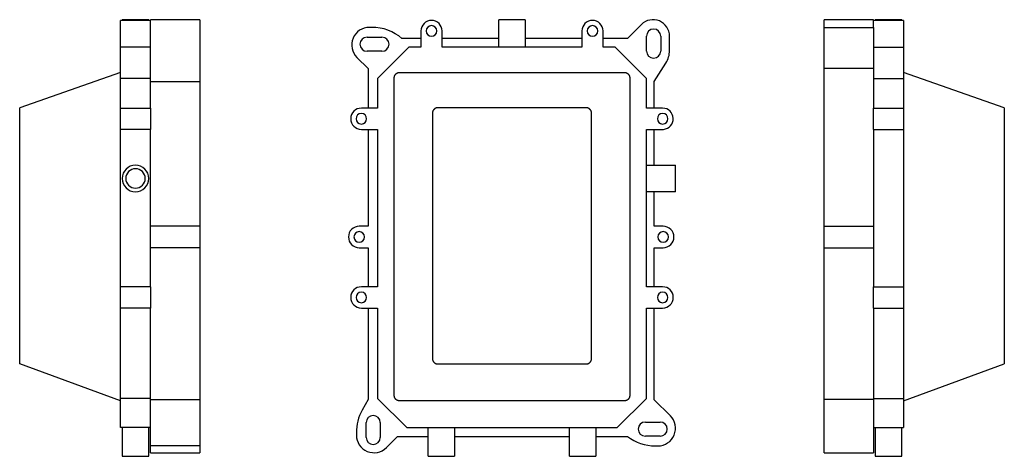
# Model space of a CAD drawing. Header units: millimetres. Extents: x 8 to 584, y 12 to 632.
# Tile 5 of 5: x 27 to 584, y 385 to 632. Entities that reach past the tile are written whole.
import ezdxf

# ---------------------------------------------------------------- set-up
doc = ezdxf.new("R2010")
doc.units = ezdxf.units.MM

msp = doc.modelspace()

# ---------------------------------------------------------------- linework, layer by layer
at = {"color": 7, "linetype": 'Continuous', "lineweight": 30}
for p, q in [((101, 631.7), (84, 631.7)), ((84, 625.7), (84, 631.7)), ((85.01, 631.9), (85.01, 631.7)), ((92.51, 631.9), (85.01, 631.9)), ((100.01, 631.9), (92.51, 631.9)), ((100.01, 631.7), (100.01, 631.9)), ((129, 632.07), (101, 632.07)), ((101, 622.75), (101, 632.07)), ((129, 632.07), (129, 622.75)), ((298, 616.52), (298, 631.9)), ((313, 631.9), (298, 631.9)), ((313, 631.9), (313, 616.52)), ((510, 632.07), (482, 632.07)), ((482, 629.34), (482, 632.07)), ((510, 632.07), (510, 631.7)), ((527, 631.7), (510, 631.7)), ((510, 627.74), (510, 631.7)), ((510.99, 631.9), (510.99, 631.7)), ((518.49, 631.9), (510.99, 631.9)), ((525.99, 631.9), (518.49, 631.9)), ((525.99, 631.7), (525.99, 631.9)), ((527, 631.7), (527, 625.7)), ((84, 616.52), (84, 625.7)), ((226.23, 627.74), (224.87, 627.74)), ((253.98, 625.7), (253.98, 616.52)), ((265.97, 616.52), (265.97, 625.7)), ((345.03, 625.7), (345.03, 616.52)), ((357.02, 616.52), (357.02, 625.7)), ((378.71, 629.34), (370.81, 621.44)), ((482, 627.74), (482, 629.34)), ((482, 627.74), (510, 627.74)), ((482, 610.66), (482, 627.74)), ((510, 627.74), (510, 610.66)), ((527, 625.7), (527, 616.52)), ((101, 614.66), (101, 622.75)), ((129, 622.75), (129, 614.66)), ((223.52, 622.2), (227.62, 622.2)), ((227.62, 622.2), (231.95, 622.2)), ((253.98, 621.44), (243.25, 621.44)), ((298, 621.44), (265.97, 621.44)), ((345.03, 621.44), (313, 621.44)), ((370.81, 621.44), (357.02, 621.44)), ((381.61, 618.67), (381.61, 622.77)), ((381.61, 614.34), (381.61, 618.67)), ((389.63, 622.77), (389.63, 618.67)), ((389.63, 618.67), (389.63, 614.34)), ((394.63, 614.66), (394.63, 622.75)), ((101, 616.52), (84, 616.52)), ((84, 598.86), (84, 616.52)), ((101, 607.54), (101, 614.66)), ((129, 614.66), (129, 607.54)), ((227.62, 614.18), (223.52, 614.18)), ((231.95, 614.18), (227.62, 614.18)), ((247.11, 616.52), (229.45, 598.86)), ((253.98, 616.52), (247.11, 616.52)), ((345.03, 616.52), (265.97, 616.52)), ((363.89, 616.52), (357.02, 616.52)), ((381.55, 598.86), (363.89, 616.52)), ((510, 616.52), (527, 616.52)), ((527, 616.52), (527, 598.86)), ((101, 597), (101, 607.54)), ((129, 607.54), (129, 597)), ((217.8, 610.66), (224.08, 604.38)), ((386, 597), (392.58, 607.54)), ((482, 604.38), (482, 610.66)), ((510, 610.66), (510, 604.38)), ((84, 602.2), (27, 582.2)), ((224.08, 604.38), (224.08, 582)), ((241.9, 602.2), (369.1, 602.2)), ((510, 604.38), (482, 604.38)), ((482, 515.18), (482, 604.38)), ((510, 604.38), (510, 582)), ((584, 582.2), (527, 602.2)), ((101, 598.86), (84, 598.86)), ((84, 582), (84, 598.86)), ((101, 597), (129, 597)), ((101, 582), (101, 597)), ((129, 597), (129, 515.18)), ((229.45, 598.86), (229.45, 582)), ((238.9, 419.34), (238.9, 599.2)), ((372.1, 599.2), (372.1, 419.34)), ((381.55, 582), (381.55, 598.86)), ((386, 582), (386, 597)), ((510, 598.86), (527, 598.86)), ((527, 598.86), (527, 582)), ((84, 582), (101, 582)), ((84, 570), (84, 582)), ((101, 582), (101, 570)), ((229.45, 582), (220.27, 582)), ((347.5, 582.2), (263.5, 582.2)), ((390.72, 582), (381.55, 582)), ((510, 582), (527, 582)), ((510, 570), (510, 582)), ((527, 582), (527, 570)), ((27, 440.2), (27, 579.2)), ((260.5, 579.2), (260.5, 440.2)), ((350.5, 440.2), (350.5, 579.2)), ((584, 579.2), (584, 440.2)), ((101, 570), (84, 570)), ((84, 480.85), (84, 570)), ((101, 515.18), (101, 570)), ((220.27, 570), (229.45, 570)), ((224.08, 570), (224.08, 515.18)), ((229.45, 570), (229.45, 480.85)), ((381.55, 570), (391.15, 570)), ((381.55, 480.85), (381.55, 570)), ((386, 549.7), (386, 570)), ((510, 570), (510, 515.18)), ((510, 570), (527, 570)), ((527, 570), (527, 480.85)), ((381.55, 549.7), (398, 549.7)), ((398, 534.7), (398, 549.7)), ((398, 534.7), (381.55, 534.7)), ((386, 515.18), (386, 534.7)), ((129, 515.18), (101, 515.18)), ((101, 503.02), (101, 515.18)), ((129, 515.18), (129, 503.02)), ((224.08, 515.18), (219.08, 515.18)), ((391, 515.18), (386, 515.18)), ((482, 515.18), (510, 515.18)), ((482, 503.02), (482, 515.18)), ((510, 515.18), (510, 503.02)), ((129, 503.02), (101, 503.02)), ((101, 480.85), (101, 503.02)), ((129, 503.02), (129, 416.94)), ((219.08, 503.02), (224.08, 503.02)), ((224.08, 503.02), (224.08, 480.85)), ((386, 503.02), (391, 503.02)), ((386, 480.85), (386, 503.02)), ((482, 503.02), (510, 503.02)), ((482, 417.07), (482, 503.02)), ((510, 503.02), (510, 480.85)), ((101, 480.85), (84, 480.85)), ((84, 468.86), (84, 480.85)), ((101, 480.85), (101, 468.86)), ((229.45, 480.85), (220.27, 480.85)), ((390.73, 480.85), (381.55, 480.85)), ((510, 480.85), (527, 480.85)), ((510, 468.86), (510, 480.85)), ((527, 480.85), (527, 468.86)), ((101, 468.86), (84, 468.86)), ((84, 417.71), (84, 468.86)), ((101, 416.94), (101, 468.86)), ((220.27, 468.86), (229.45, 468.86)), ((224.08, 468.86), (224.08, 417.07)), ((229.45, 468.86), (229.45, 417.71)), ((381.55, 468.86), (390.73, 468.86)), ((381.55, 417.71), (381.55, 468.86)), ((386, 416.94), (386, 468.86)), ((510, 468.86), (510, 417.07)), ((510, 468.86), (527, 468.86)), ((527, 468.86), (527, 417.71)), ((84, 416.34), (27, 437.2)), ((263.5, 437.2), (347.5, 437.2)), ((527, 416.34), (584, 437.2)), ((101, 417.71), (84, 417.71)), ((84, 401.23), (84, 417.71)), ((129, 416.94), (101, 416.94)), ((101, 407.87), (101, 416.94)), ((129, 416.94), (129, 407.87)), ((224.08, 417.07), (220.71, 410.96)), ((229.45, 417.71), (245.92, 401.23)), ((369.1, 416.34), (241.9, 416.34)), ((365.08, 401.23), (381.55, 417.71)), ((395.07, 407.87), (386, 416.94)), ((510, 417.07), (482, 417.07)), ((482, 410.96), (482, 417.07)), ((510, 417.71), (527, 417.71)), ((510, 417.07), (510, 410.96)), ((527, 417.71), (527, 401.23)), ((101, 390.8), (101, 407.87)), ((129, 407.87), (129, 390.8)), ((482, 398.32), (482, 410.96)), ((510, 410.96), (510, 398.32)), ((101, 401.23), (84, 401.23)), ((85.01, 401.23), (85.01, 384.93)), ((100.01, 384.93), (100.01, 401.23)), ((222.98, 399.71), (222.98, 404.04)), ((231, 404.04), (231, 399.71)), ((245.92, 401.23), (365.08, 401.23)), ((258, 384.93), (258, 401.23)), ((273, 401.23), (273, 384.93)), ((338, 384.93), (338, 401.23)), ((353, 401.23), (353, 384.93)), ((380.93, 404.35), (385.25, 404.35)), ((385.25, 404.35), (389.35, 404.35)), ((510, 401.23), (527, 401.23)), ((510.99, 401.23), (510.99, 384.93)), ((525.99, 384.93), (525.99, 401.23)), ((217.45, 398.32), (217.45, 396.96)), ((222.98, 395.61), (222.98, 399.71)), ((231, 399.71), (231, 395.61)), ((234.52, 389.89), (240.8, 396.17)), ((240.8, 396.17), (258, 396.17)), ((273, 396.17), (305.5, 396.17)), ((305.5, 396.17), (338, 396.17)), ((353, 396.17), (370.77, 396.17)), ((385.25, 396.34), (380.93, 396.34)), ((389.35, 396.34), (385.25, 396.34)), ((482, 396.96), (482, 398.32)), ((482, 386.96), (482, 396.96)), ((510, 398.32), (510, 396.96)), ((510, 396.96), (510, 386.96)), ((129, 390.8), (101, 390.8)), ((101, 389.89), (101, 390.8)), ((129, 390.8), (129, 389.89)), ((386.65, 390.8), (388, 390.8)), ((85.01, 384.93), (92.51, 384.93)), ((92.51, 384.93), (100.01, 384.93)), ((101, 386.96), (101, 389.89)), ((101, 386.96), (129, 386.96)), ((129, 389.89), (129, 386.96)), ((258, 384.93), (273, 384.93)), ((338, 384.93), (353, 384.93)), ((482, 386.96), (510, 386.96)), ((510.99, 384.93), (518.49, 384.93)), ((518.49, 384.93), (525.99, 384.93))]:
    msp.add_line(p, q, dxfattribs=at)
for centre, radius, start, end in [((259.97, 625.7), 6, 0, 180), ((351.03, 625.7), 6, 0, 180), ((385.3, 622.75), 9.32, 0, 135), ((224.87, 617.74), 10, 90, 225), ((226.23, 601.58), 26.16, 49.4014, 90), ((259.97, 625.7), 3, 90, 270), ((259.97, 625.7), 3, 270, 90), ((351.03, 625.7), 3, 90, 270), ((351.03, 625.7), 3, 270, 90), ((385.62, 622.77), 4.01, 0, 180), ((223.52, 618.19), 4.01, 90, 270), ((231.95, 618.19), 4.01, 270, 90), ((385.62, 614.34), 4.01, 180, 0), ((381.18, 614.66), 13.45, 328, 360), ((220.27, 576), 6, 90, 270), ((390.72, 575.99), 6, 274.0604, 90), ((220.27, 576), 3, 0, 180), ((220.27, 576), 3, 180, 0), ((390.73, 576), 3, 0, 180), ((390.73, 576), 3, 180, 0), ((92.51, 542.2), 7.5, 90, 270), ((92.51, 542.2), 5.5, 90, 270), ((92.51, 542.2), 7.5, 270, 90), ((92.51, 542.2), 5.5, 270, 90), ((219.08, 509.1), 6.08, 90, 270), ((391, 509.1), 6.08, 270, 90), ((219.08, 509.1), 3, 0, 180), ((219.08, 509.1), 3, 180, 0), ((391, 509.1), 3, 0, 180), ((391, 509.1), 3, 180, 0), ((220.27, 474.86), 6, 90, 270), ((390.73, 474.86), 6, 270, 90), ((220.27, 474.86), 3, 0, 180), ((220.27, 474.86), 3, 180, 0), ((390.73, 474.86), 3, 0, 180), ((390.73, 474.86), 3, 180, 0), ((243.61, 398.32), 26.16, 151.0937, 180), ((226.99, 404.04), 4.01, 0, 180), ((388, 400.8), 10, 270, 45), ((380.93, 400.34), 4.01, 90, 270), ((389.35, 400.34), 4.01, 270, 90), ((227.45, 396.96), 10, 180, 315), ((226.99, 395.61), 4.01, 180, 0), ((386.65, 416.96), 26.16, 232.6316, 270)]:
    msp.add_arc(centre, radius, start, end, dxfattribs=at)
for points, knots in [([(238.9, 599.2), (238.9, 599.26), (238.91, 599.37), (238.92, 599.54), (238.94, 599.7), (238.98, 599.87), (239.02, 600.03), (239.07, 600.19), (239.13, 600.35), (239.2, 600.5), (239.28, 600.65), (239.36, 600.8), (239.46, 600.94), (239.56, 601.07), (239.66, 601.2), (239.78, 601.32), (239.9, 601.44), (240.03, 601.55), (240.17, 601.65), (240.31, 601.74), (240.45, 601.83), (240.6, 601.91), (240.75, 601.97), (240.91, 602.03), (241.07, 602.09), (241.24, 602.13), (241.4, 602.16), (241.57, 602.18), (241.73, 602.2), (241.85, 602.2), (241.9, 602.2)], [0, 0, 0, 0, 0.035724, 0.071382, 0.107089, 0.142857, 0.178518, 0.214188, 0.24998, 0.285686, 0.321345, 0.357071, 0.39286, 0.428526, 0.464202, 0.5, 0.535703, 0.57136, 0.607083, 0.642871, 0.678541, 0.714219, 0.750019, 0.785717, 0.821368, 0.857086, 0.892883, 0.928561, 0.964229, 1, 1, 1, 1]), ([(369.1, 602.2), (369.15, 602.2), (369.27, 602.2), (369.43, 602.18), (369.6, 602.16), (369.76, 602.13), (369.93, 602.09), (370.09, 602.03), (370.25, 601.97), (370.4, 601.91), (370.55, 601.83), (370.69, 601.74), (370.83, 601.65), (370.97, 601.55), (371.1, 601.44), (371.22, 601.32), (371.33, 601.2), (371.44, 601.07), (371.54, 600.94), (371.64, 600.8), (371.72, 600.65), (371.8, 600.5), (371.87, 600.35), (371.93, 600.19), (371.98, 600.03), (372.02, 599.87), (372.06, 599.7), (372.08, 599.54), (372.09, 599.37), (372.1, 599.26), (372.1, 599.2)], [0, 0, 0, 0, 0.035724, 0.071382, 0.107089, 0.142857, 0.178518, 0.214188, 0.24998, 0.285686, 0.321345, 0.357071, 0.39286, 0.428526, 0.464202, 0.5, 0.535703, 0.57136, 0.607083, 0.642871, 0.678541, 0.714219, 0.750019, 0.785717, 0.821368, 0.857086, 0.892883, 0.928561, 0.964229, 1, 1, 1, 1]), ([(27, 579.2), (27, 579.26), (27, 579.37), (27, 579.54), (27, 579.7), (27, 579.87), (27, 580.03), (27, 580.19), (27, 580.35), (27, 580.5), (27, 580.65), (27, 580.8), (27, 580.94), (27, 581.07), (27, 581.2), (27, 581.32), (27, 581.44), (27, 581.55), (27, 581.65), (27, 581.74), (27, 581.83), (27, 581.91), (27, 581.97), (27, 582.03), (27, 582.09), (27, 582.13), (27, 582.16), (27, 582.18), (27, 582.2), (27, 582.2), (27, 582.2)], [0, 0, 0, 0, 0.035724, 0.071382, 0.107089, 0.142857, 0.178518, 0.214188, 0.24998, 0.285686, 0.321345, 0.357071, 0.39286, 0.428526, 0.464202, 0.5, 0.535703, 0.57136, 0.607083, 0.642871, 0.678541, 0.714219, 0.750019, 0.785717, 0.821368, 0.857086, 0.892883, 0.928561, 0.964229, 1, 1, 1, 1]), ([(263.5, 582.2), (263.44, 582.2), (263.33, 582.2), (263.16, 582.18), (263, 582.16), (262.83, 582.13), (262.67, 582.09), (262.51, 582.03), (262.35, 581.97), (262.2, 581.91), (262.05, 581.83), (261.9, 581.74), (261.76, 581.65), (261.63, 581.55), (261.5, 581.44), (261.38, 581.32), (261.26, 581.2), (261.15, 581.07), (261.05, 580.94), (260.96, 580.8), (260.87, 580.65), (260.8, 580.5), (260.73, 580.35), (260.67, 580.19), (260.62, 580.03), (260.57, 579.87), (260.54, 579.7), (260.52, 579.54), (260.5, 579.37), (260.5, 579.26), (260.5, 579.2)], [0, 0, 0, 0, 0.035724, 0.071382, 0.107089, 0.142857, 0.178518, 0.214188, 0.24998, 0.285686, 0.321345, 0.357071, 0.39286, 0.428526, 0.464202, 0.5, 0.535703, 0.57136, 0.607083, 0.642871, 0.678541, 0.714219, 0.750019, 0.785717, 0.821368, 0.857086, 0.892883, 0.928561, 0.964229, 1, 1, 1, 1]), ([(350.5, 579.2), (350.5, 579.26), (350.5, 579.37), (350.48, 579.54), (350.46, 579.7), (350.43, 579.87), (350.38, 580.03), (350.33, 580.19), (350.27, 580.35), (350.2, 580.5), (350.13, 580.65), (350.04, 580.8), (349.95, 580.94), (349.85, 581.07), (349.74, 581.2), (349.62, 581.32), (349.5, 581.44), (349.37, 581.55), (349.24, 581.65), (349.1, 581.74), (348.95, 581.83), (348.8, 581.91), (348.65, 581.97), (348.49, 582.03), (348.33, 582.09), (348.17, 582.13), (348, 582.16), (347.84, 582.18), (347.67, 582.2), (347.56, 582.2), (347.5, 582.2)], [0, 0, 0, 0, 0.035724, 0.071382, 0.107089, 0.142857, 0.178518, 0.214188, 0.24998, 0.285686, 0.321345, 0.357071, 0.39286, 0.428526, 0.464202, 0.5, 0.535703, 0.57136, 0.607083, 0.642871, 0.678541, 0.714219, 0.750019, 0.785717, 0.821368, 0.857086, 0.892883, 0.928561, 0.964229, 1, 1, 1, 1]), ([(584, 582.2), (584, 582.2), (584, 582.2), (584, 582.18), (584, 582.16), (584, 582.13), (584, 582.09), (584, 582.03), (584, 581.97), (584, 581.91), (584, 581.83), (584, 581.74), (584, 581.65), (584, 581.55), (584, 581.44), (584, 581.32), (584, 581.2), (584, 581.07), (584, 580.94), (584, 580.8), (584, 580.65), (584, 580.5), (584, 580.35), (584, 580.19), (584, 580.03), (584, 579.87), (584, 579.7), (584, 579.54), (584, 579.37), (584, 579.26), (584, 579.2)], [0, 0, 0, 0, 0.035724, 0.071382, 0.107089, 0.142857, 0.178518, 0.214188, 0.24998, 0.285686, 0.321345, 0.357071, 0.39286, 0.428526, 0.464202, 0.5, 0.535703, 0.57136, 0.607083, 0.642871, 0.678541, 0.714219, 0.750019, 0.785717, 0.821368, 0.857086, 0.892883, 0.928561, 0.964229, 1, 1, 1, 1]), ([(27, 437.2), (27, 437.2), (27, 437.2), (27, 437.22), (27, 437.24), (27, 437.27), (27, 437.32), (27, 437.37), (27, 437.43), (27, 437.5), (27, 437.57), (27, 437.66), (27, 437.75), (27, 437.85), (27, 437.96), (27, 438.08), (27, 438.2), (27, 438.33), (27, 438.46), (27, 438.6), (27, 438.75), (27, 438.9), (27, 439.05), (27, 439.21), (27, 439.37), (27, 439.53), (27, 439.7), (27, 439.87), (27, 440.03), (27, 440.14), (27, 440.2)], [0, 0, 0, 0, 0.035724, 0.071382, 0.107089, 0.142857, 0.178518, 0.214188, 0.24998, 0.285686, 0.321345, 0.357071, 0.39286, 0.428526, 0.464202, 0.5, 0.535703, 0.57136, 0.607083, 0.642871, 0.678541, 0.714219, 0.750019, 0.785717, 0.821368, 0.857086, 0.892883, 0.928561, 0.964229, 1, 1, 1, 1]), ([(260.5, 440.2), (260.5, 440.14), (260.5, 440.03), (260.52, 439.87), (260.54, 439.7), (260.57, 439.53), (260.62, 439.37), (260.67, 439.21), (260.73, 439.05), (260.8, 438.9), (260.87, 438.75), (260.96, 438.6), (261.05, 438.46), (261.15, 438.33), (261.26, 438.2), (261.38, 438.08), (261.5, 437.96), (261.63, 437.85), (261.76, 437.75), (261.9, 437.66), (262.05, 437.57), (262.2, 437.5), (262.35, 437.43), (262.51, 437.37), (262.67, 437.32), (262.83, 437.27), (263, 437.24), (263.16, 437.22), (263.33, 437.2), (263.44, 437.2), (263.5, 437.2)], [0, 0, 0, 0, 0.035724, 0.071382, 0.107089, 0.142857, 0.178518, 0.214188, 0.24998, 0.285686, 0.321345, 0.357071, 0.39286, 0.428526, 0.464202, 0.5, 0.535703, 0.57136, 0.607083, 0.642871, 0.678541, 0.714219, 0.750019, 0.785717, 0.821368, 0.857086, 0.892883, 0.928561, 0.964229, 1, 1, 1, 1]), ([(347.5, 437.2), (347.56, 437.2), (347.67, 437.2), (347.84, 437.22), (348, 437.24), (348.17, 437.27), (348.33, 437.32), (348.49, 437.37), (348.65, 437.43), (348.8, 437.5), (348.95, 437.57), (349.1, 437.66), (349.24, 437.75), (349.37, 437.85), (349.5, 437.96), (349.62, 438.08), (349.74, 438.2), (349.85, 438.33), (349.95, 438.46), (350.04, 438.6), (350.13, 438.75), (350.2, 438.9), (350.27, 439.05), (350.33, 439.21), (350.38, 439.37), (350.43, 439.53), (350.46, 439.7), (350.48, 439.87), (350.5, 440.03), (350.5, 440.14), (350.5, 440.2)], [0, 0, 0, 0, 0.0357238, 0.0713825, 0.1070887, 0.1428571, 0.178518, 0.214188, 0.2499798, 0.2856859, 0.3213454, 0.3570715, 0.3928598, 0.4285264, 0.4642021, 0.4999997, 0.5357029, 0.5713597, 0.607083, 0.6428713, 0.6785406, 0.7142191, 0.7500195, 0.7857169, 0.821368, 0.8570857, 0.8928826, 0.9285607, 0.9642288, 1, 1, 1, 1]), ([(584, 440.2), (584, 440.14), (584, 440.03), (584, 439.87), (584, 439.7), (584, 439.53), (584, 439.37), (584, 439.21), (584, 439.05), (584, 438.9), (584, 438.75), (584, 438.6), (584, 438.46), (584, 438.33), (584, 438.2), (584, 438.08), (584, 437.96), (584, 437.85), (584, 437.75), (584, 437.66), (584, 437.57), (584, 437.5), (584, 437.43), (584, 437.37), (584, 437.32), (584, 437.27), (584, 437.24), (584, 437.22), (584, 437.2), (584, 437.2), (584, 437.2)], [0, 0, 0, 0, 0.035724, 0.071382, 0.107089, 0.142857, 0.178518, 0.214188, 0.24998, 0.285686, 0.321345, 0.357071, 0.39286, 0.428526, 0.464202, 0.5, 0.535703, 0.57136, 0.607083, 0.642871, 0.678541, 0.714219, 0.750019, 0.785717, 0.821368, 0.857086, 0.892883, 0.928561, 0.964229, 1, 1, 1, 1]), ([(241.9, 416.34), (241.85, 416.34), (241.73, 416.34), (241.57, 416.35), (241.4, 416.38), (241.24, 416.41), (241.07, 416.45), (240.91, 416.5), (240.75, 416.56), (240.6, 416.63), (240.45, 416.71), (240.31, 416.79), (240.17, 416.89), (240.03, 416.99), (239.9, 417.1), (239.78, 417.21), (239.67, 417.34), (239.56, 417.46), (239.46, 417.6), (239.36, 417.74), (239.28, 417.88), (239.2, 418.03), (239.13, 418.19), (239.07, 418.35), (239.02, 418.51), (238.98, 418.67), (238.94, 418.83), (238.92, 419), (238.91, 419.17), (238.9, 419.28), (238.9, 419.34)], [0, 0, 0, 0, 0.035724, 0.071382, 0.107089, 0.142857, 0.178518, 0.214188, 0.24998, 0.285686, 0.321345, 0.357071, 0.39286, 0.428526, 0.464202, 0.5, 0.535703, 0.57136, 0.607083, 0.642871, 0.678541, 0.714219, 0.750019, 0.785717, 0.821368, 0.857086, 0.892883, 0.928561, 0.964229, 1, 1, 1, 1]), ([(372.1, 419.34), (372.1, 419.28), (372.09, 419.17), (372.08, 419), (372.06, 418.83), (372.02, 418.67), (371.98, 418.51), (371.93, 418.35), (371.87, 418.19), (371.8, 418.03), (371.72, 417.88), (371.64, 417.74), (371.54, 417.6), (371.44, 417.47), (371.34, 417.34), (371.22, 417.21), (371.1, 417.1), (370.97, 416.99), (370.83, 416.89), (370.69, 416.8), (370.55, 416.71), (370.4, 416.63), (370.25, 416.56), (370.09, 416.5), (369.93, 416.45), (369.76, 416.41), (369.6, 416.38), (369.43, 416.35), (369.27, 416.34), (369.15, 416.34), (369.1, 416.34)], [0, 0, 0, 0, 0.035724, 0.071382, 0.107089, 0.142857, 0.178518, 0.214188, 0.24998, 0.285686, 0.321345, 0.357071, 0.39286, 0.428526, 0.464202, 0.5, 0.535703, 0.57136, 0.607083, 0.642871, 0.678541, 0.714219, 0.750019, 0.785717, 0.821368, 0.857086, 0.892883, 0.928561, 0.964229, 1, 1, 1, 1])]:
    msp.add_open_spline(points, degree=3, knots=knots, dxfattribs=at)

doc.saveas('drawing.dxf')
